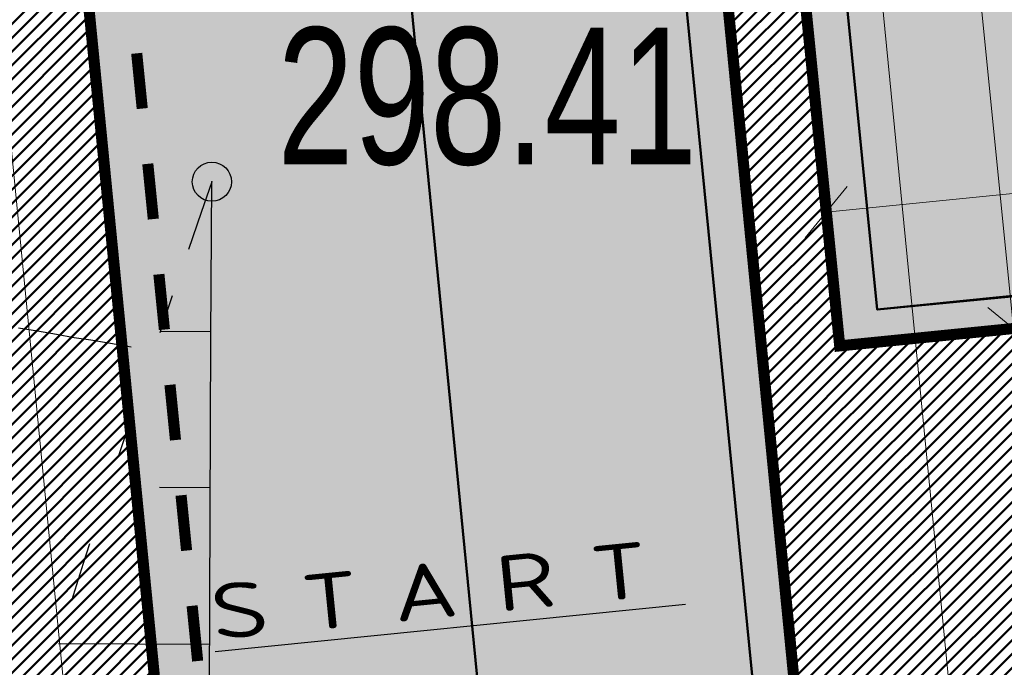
# Model space of a CAD drawing. Extents: x 2931 to 5026, y -2784 to 809.
# Tile 41 of 170: x 3163.52 to 3176.12, y -1763.45 to -1755.16. Entities that reach past the tile are written whole.
import ezdxf

# ---------------------------------------------------------------- set-up
doc = ezdxf.new("R2010")
doc.units = 0
doc.header["$MEASUREMENT"] = 0
doc.linetypes.add('CONTI', pattern=[0])
doc.linetypes.add('STROT', pattern=[1.7, 0.5, -1.2])
doc.layers.add('.', color=7, linetype='Continuous', lineweight=15)
for name, color, linetype in [('GORIZDEFAULT', 32, 'CONTI'), ('OTKOSDEFAULT', 32, 'CONTI'), ('PI_OTDEFAULT', 172, 'CONTI'), ('PI_TTDEFAULT', 5, 'CONTI')]:
    doc.layers.add(name, color=color, linetype=linetype)
doc.styles.add('SHRFT', font='TXT', dxfattribs={"width": 0.75})
doc.styles.add('TimesNewRomanCyr', font='times.ttf', dxfattribs={"width": 0.4, "height": 1.2})
doc.styles.add('ViTEXT', font='isocpeur.ttf')
doc.dimstyles.new('GENPLAN1', dxfattribs={"dimscale": 0.5, "dimtxt": 1.2, "dimasz": 1.2, "dimexe": 1.3, "dimexo": 1.5, "dimgap": 0.5, "dimtad": 1, "dimdec": 1, "dimzin": 0, "dimdsep": 46, "dimtxsty": 'TimesNewRomanCyr', "dimblk1": 'OBLIQUE', "dimblk2": 'OBLIQUE', "dimsah": 1, "dimcen": 1, "dimadec": 0, "dimazin": 0, "dimtfac": 0.75, "dimtdec": 1, "dimtix": 1, "dimtmove": 0, "dimatfit": 3, "dimfxl": 1, "dimtvp": 1.2, "dimtfill": 1, "dimlwd": 0, "dimlwe": 0, "dimarcsym": 0})
pattern_1 = [(45, (0, 0), (-0.08838834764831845, 0.08838834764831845), [])]

# ---------------------------------------------------------------- blocks, each defined once
blk = doc.blocks.new('bstrtthtytt434')
at = {"layer": 'GORIZDEFAULT', "color": 32}
blk.add_lwpolyline([(3164.944990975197, 503.695507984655), (3164.804551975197, 503.723378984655), (3164.628085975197, 503.7527029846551), (3164.429561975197, 503.785692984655), (3164.217070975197, 503.816469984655), (3163.988398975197, 503.859003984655), (3163.745757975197, 503.899323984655), (3163.503117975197, 503.939644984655)], dxfattribs=at)
at = {"layer": 'OTKOSDEFAULT', "color": 32, "linetype": 'STROT'}
for p, q in [((3165.976955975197, 505.8134189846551), (3165.838923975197, 505.4192779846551)), ((3165.838923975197, 505.4192779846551), (3165.471090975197, 504.351570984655)), ((3165.471090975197, 504.351570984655), (3164.944686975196, 502.793398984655)), ((3164.944686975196, 502.793398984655), (3164.330938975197, 500.927865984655)), ((3164.330938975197, 500.927865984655), (3163.715042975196, 498.940286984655))]:
    blk.add_line(p, q, dxfattribs=at)
at = {"layer": 'OTKOSDEFAULT', "color": 32}
for p, q in [((3165.963202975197, 503.820980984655), (3165.976955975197, 505.8134189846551)), ((3165.966109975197, 503.8930329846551), (3165.313971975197, 503.8971329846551)), ((3165.945067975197, 498.692113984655), (3165.963202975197, 503.820980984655)), ((3165.960447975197, 501.894716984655), (3165.308309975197, 501.898816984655)), ((3165.948907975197, 499.8883099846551), (3164.014553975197, 499.8969439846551))]:
    blk.add_line(p, q, dxfattribs=at)
at = {"layer": 'PI_TTDEFAULT', "color": 0}
blk.add_circle((3165.976955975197, 505.8134189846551), 0.25, dxfattribs=at)
blk.add_point((3165.976955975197, 505.8134189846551), dxfattribs=at)
at = {"layer": 'PI_OTDEFAULT', "color": 0, "style": 'SHRFT', "width": 0.75}
blk.add_text('298.41', height=1.75, dxfattribs=at).set_placement((3166.816024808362, 506.0367756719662))
blk = doc.blocks.new('_Oblique')
at = {"color": 0, "linetype": 'ByBlock', "lineweight": -2}
blk.add_line((-0.5, -0.5), (0.5, 0.5), dxfattribs=at)
blk = doc.blocks.new('*D123')
at = {"color": 0, "lineweight": 0, "transparency": 16777216}
for p, q in [((3173.094884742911, -1742.648335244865), (3175.219407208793, -1742.435825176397)), ((3174.572634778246, -1742.500520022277), (3176.234458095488, -1759.114231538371)), ((3174.756708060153, -1759.26204676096), (3176.881230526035, -1759.049536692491))]:
    blk.add_line(p, q, dxfattribs=at)
at = {"layer": 'Defpoints', "color": 0, "linetype": 'ByBlock', "lineweight": 50, "transparency": 16777216}
for p in [(3172.34860886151, -1742.722983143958), (3176.234458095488, -1759.114231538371), (3174.010432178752, -1759.336694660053)]:
    blk.add_point(p, dxfattribs=at)
at = {"color": 0, "linetype": 'ByBlock', "lineweight": 0, "transparency": 16777216, "xscale": 0.6, "yscale": 0.6, "zscale": 0.6}
for p, rotation in [((3174.572634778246, -1742.500520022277), 95.71213707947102), ((3176.234458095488, -1759.114231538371), 275.712137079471)]:
    blk.add_blockref('_Oblique', p, dxfattribs=dict(at, rotation=rotation))
at = {"color": 0, "linetype": 'ByBlock', "lineweight": 50, "transparency": 16777216, "insert": (3176.261378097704, -1750.72156926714), "char_height": 1.2, "attachment_point": 5, "rotation": 275.712137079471, "style": 'TimesNewRomanCyr', "bg_fill": 3, "box_fill_scale": 1.25, "bg_fill_color": 256, "bg_fill_true_color": 13158600, "bg_fill_transparency": 0}
blk.add_mtext('16.7', dxfattribs=at)
blk = doc.blocks.new('*D195')
at = {"color": 0, "lineweight": 0, "transparency": 16777216}
for p, q in [((3155.656339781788, -1673.503789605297), (3154.598233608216, -1673.607542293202)), ((3155.245131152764, -1673.544110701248), (3164.40963134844, -1767.006886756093)), ((3164.820839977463, -1766.966565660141), (3163.762733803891, -1767.070318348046))]:
    blk.add_line(p, q, dxfattribs=at)
at = {"layer": 'Defpoints', "color": 0, "linetype": 'ByBlock', "lineweight": 50, "transparency": 16777216}
for p in [(3156.402760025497, -1673.430599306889), (3165.567260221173, -1766.893375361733), (3164.40963134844, -1767.006886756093)]:
    blk.add_point(p, dxfattribs=at)
at = {"color": 0, "linetype": 'ByBlock', "lineweight": 0, "transparency": 16777216, "xscale": 0.6, "yscale": 0.6, "zscale": 0.6}
for p, rotation in [((3155.245131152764, -1673.544110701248), 95.60023976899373), ((3164.40963134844, -1767.006886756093), 275.6002397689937)]:
    blk.add_blockref('_Oblique', p, dxfattribs=dict(at, rotation=rotation))
at = {"color": 0, "linetype": 'ByBlock', "lineweight": 50, "transparency": 16777216, "insert": (3160.6853788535, -1720.191367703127), "char_height": 1.2, "attachment_point": 5, "rotation": 275.6002397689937, "style": 'TimesNewRomanCyr', "bg_fill": 3, "box_fill_scale": 1.25, "bg_fill_color": 256, "bg_fill_true_color": 13158600, "bg_fill_transparency": 0}
blk.add_mtext('93.9', dxfattribs=at)
blk = doc.blocks.new('*D197')
at = {"color": 0, "lineweight": 0, "transparency": 16777216}
for p, q in [((3165.232726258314, -1672.18898468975), (3167.090959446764, -1672.007139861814)), ((3166.44404959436, -1672.070445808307), (3175.677819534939, -1766.428354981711)), ((3174.466496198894, -1766.546893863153), (3176.324729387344, -1766.365049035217))]:
    blk.add_line(p, q, dxfattribs=at)
at = {"layer": 'Defpoints', "color": 0, "linetype": 'ByBlock', "lineweight": 50, "transparency": 16777216}
for p in [(3164.486291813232, -1672.262030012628), (3175.677819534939, -1766.428354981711), (3173.720061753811, -1766.619939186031)]:
    blk.add_point(p, dxfattribs=at)
at = {"color": 0, "linetype": 'ByBlock', "lineweight": 0, "transparency": 16777216, "xscale": 0.6, "yscale": 0.6, "zscale": 0.6}
for p, rotation in [((3166.44404959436, -1672.070445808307), 95.5891114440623), ((3175.677819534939, -1766.428354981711), 275.5891114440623)]:
    blk.add_blockref('_Oblique', p, dxfattribs=dict(at, rotation=rotation))
at = {"color": 0, "linetype": 'ByBlock', "lineweight": 50, "transparency": 16777216, "insert": (3171.91894849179, -1719.165436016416), "char_height": 1.2, "attachment_point": 5, "rotation": 275.5891114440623, "style": 'TimesNewRomanCyr', "bg_fill": 3, "box_fill_scale": 1.25, "bg_fill_color": 256, "bg_fill_true_color": 13158600, "bg_fill_transparency": 0}
blk.add_mtext('94.8', dxfattribs=at)
blk = doc.blocks.new('*D206')
at = {"color": 0, "lineweight": 0, "transparency": 16777216}
for p, q in [((3186.468780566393, -1757.336778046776), (3186.307392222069, -1755.723333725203)), ((3186.372087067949, -1756.370106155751), (3173.839090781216, -1757.623746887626)), ((3173.935784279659, -1758.590418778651), (3173.774395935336, -1756.976974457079))]:
    blk.add_line(p, q, dxfattribs=at)
at = {"layer": 'Defpoints', "color": 0, "linetype": 'ByBlock', "lineweight": 50, "transparency": 16777216}
for p in [(3173.839090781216, -1757.623746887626), (3186.543428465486, -1758.083053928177), (3174.010432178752, -1759.336694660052)]:
    blk.add_point(p, dxfattribs=at)
at = {"color": 0, "linetype": 'ByBlock', "lineweight": 0, "transparency": 16777216, "xscale": 0.6, "yscale": 0.6, "zscale": 0.6}
for p, rotation in [((3186.372087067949, -1756.370106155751), 5.712137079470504), ((3173.839090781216, -1757.623746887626), 185.7121370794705)]:
    blk.add_blockref('_Oblique', p, dxfattribs=dict(at, rotation=rotation))
at = {"color": 0, "linetype": 'ByBlock', "lineweight": 50, "transparency": 16777216, "insert": (3180.019782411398, -1756.139094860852), "char_height": 1.2, "attachment_point": 5, "rotation": 5.712137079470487, "style": 'TimesNewRomanCyr', "bg_fill": 3, "box_fill_scale": 1.25, "bg_fill_color": 256, "bg_fill_true_color": 13158600, "bg_fill_transparency": 0}
blk.add_mtext('12.6', dxfattribs=at)

msp = doc.modelspace()

# ---------------------------------------------------------------- hatches: boundary and pattern name
at = {"layer": '.', "linetype": 'ByBlock', "lineweight": 50}
h = msp.add_hatch(dxfattribs=at)
h.set_pattern_fill('ANSI31', color=252)
h.set_pattern_definition(pattern_1)
edge = h.paths.add_edge_path()
edge.add_line((3056.579508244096, -1552.571742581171), (3060.468574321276, -1561.784514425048))
edge.add_line((3060.468574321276, -1561.784514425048), (3091.428099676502, -1548.71530551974))
edge.add_arc((3092.594819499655, -1551.479137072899), 2.999999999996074, 59.08883293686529, 112.8864824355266, ccw=False)
edge.add_line((3094.135944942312, -1548.905242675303), (3125.421424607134, -1567.637498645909))
edge.add_arc((3123.880299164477, -1570.21139304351), 3.000000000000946, 6.846905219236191, 59.0888329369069, ccw=False)
edge.add_line((3126.858903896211, -1569.853742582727), (3145.92372928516, -1728.630496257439))
edge.add_line((3145.92372928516, -1728.630496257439), (3153.629677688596, -1792.807610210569))
edge.add_line((3153.629677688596, -1792.807610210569), (3155.627738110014, -1829.886791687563))
edge.add_line((3155.627738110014, -1829.886791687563), (3160.809987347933, -1929.677250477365))
edge.add_arc((3157.814024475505, -1929.832834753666), 2.999999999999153, -86.74722545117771, 2.9727744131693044, ccw=False)
edge.add_line((3157.984247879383, -1932.828001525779), (3050.375705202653, -1938.943685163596))
edge.add_line((3050.375705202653, -1938.943685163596), (3050.943116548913, -1948.927574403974))
edge.add_line((3050.943116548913, -1948.927574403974), (3313.191871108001, -1934.085954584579))
edge.add_line((3313.191871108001, -1934.085954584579), (3312.624459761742, -1924.102065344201))
edge.add_line((3312.624459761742, -1924.102065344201), (3173.95866141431, -1931.920132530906))
edge.add_arc((3173.788438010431, -1928.924965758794), 2.999999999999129, 182.972774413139, 273.2527745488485, ccw=False)
edge.add_line((3170.792475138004, -1929.080550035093), (3164.49681413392, -1808.401511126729))
edge.add_line((3164.49681413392, -1808.401511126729), (3163.4838931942, -1789.746789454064))
edge.add_line((3163.4838931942, -1789.746789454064), (3160.81852438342, -1767.850807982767))
edge.add_arc((3164.480270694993, -1768.183669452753), 3.67684413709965, 91.76941746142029, 174.8059522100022, ccw=False)
edge.add_line((3164.36673985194, -1764.508578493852), (3165.328204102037, -1764.41580848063))
edge.add_line((3165.328204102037, -1764.41580848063), (3157.302999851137, -1682.607566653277))
edge.add_arc((3156.299241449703, -1676.094509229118), 6.589950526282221, 187.8889569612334, 278.7611968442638, ccw=False)
edge.add_line((3149.771658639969, -1676.999003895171), (3140.934979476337, -1603.166915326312))
edge.add_line((3140.934979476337, -1603.166915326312), (3139.504408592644, -1590.505141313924))
edge.add_line((3139.504408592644, -1590.505141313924), (3136.203008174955, -1563.793057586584))
edge.add_arc((3133.224403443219, -1564.150708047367), 3.000000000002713, 6.84690521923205, 59.08883293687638)
edge.add_line((3134.765528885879, -1561.576813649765), (3099.87037971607, -1540.683259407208))
edge.add_arc((3101.693711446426, -1538.024492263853), 3.223907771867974, 157.9186088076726, 235.5584146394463, ccw=False)
edge.add_line((3098.706274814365, -1536.812550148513), (3108.700353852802, -1520.326220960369))
edge.add_arc((3111.264605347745, -1521.883338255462), 3.00000000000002, 58.73218183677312, 148.732181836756, ccw=False)
edge.add_line((3112.821722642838, -1519.319086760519), (3205.618491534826, -1575.669040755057))
edge.add_line((3205.618491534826, -1575.669040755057), (3207.292050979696, -1576.579148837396))
edge.add_line((3207.292050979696, -1576.579148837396), (3243.014474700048, -1589.924592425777))
edge.add_line((3243.014474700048, -1589.924592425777), (3266.942729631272, -1598.799066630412))
edge.add_line((3266.942729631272, -1598.799066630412), (3413.241120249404, -1686.858465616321))
edge.add_line((3413.241120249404, -1686.858465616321), (3418.398145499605, -1678.290788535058))
edge.add_line((3418.398145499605, -1678.290788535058), (3272.099754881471, -1590.231389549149))
edge.add_line((3272.099754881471, -1590.231389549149), (3270.420061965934, -1589.423131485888))
edge.add_line((3270.420061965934, -1589.423131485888), (3212.929790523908, -1568.101228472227))
edge.add_line((3212.929790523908, -1568.101228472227), (3210.80888251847, -1567.121535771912))
edge.add_line((3210.80888251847, -1567.121535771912), (3103.502412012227, -1501.960703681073))
edge.add_arc((3105.05952930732, -1499.39645218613), 2.999999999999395, 149.0720988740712, 238.7321818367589, ccw=False)
edge.add_line((3102.486085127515, -1497.85457506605), (3107.443599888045, -1489.580318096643))
edge.add_line((3107.443599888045, -1489.580318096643), (3098.865452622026, -1484.440727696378))
edge.add_line((3098.865452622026, -1484.440727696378), (3093.95672483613, -1492.633557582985))
edge.add_arc((3091.383280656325, -1491.091680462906), 2.999999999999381, 238.7321818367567, 329.07209887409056, ccw=False)
edge.add_line((3089.826163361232, -1493.655931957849), (3029.258160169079, -1456.876588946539))
edge.add_line((3029.258160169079, -1456.876588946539), (3024.067769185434, -1465.424093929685))
edge.add_line((3024.067769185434, -1465.424093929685), (3099.145714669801, -1511.014461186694))
edge.add_arc((3097.588597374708, -1513.578712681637), 2.999999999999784, -31.267816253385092, 58.732181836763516, ccw=False)
edge.add_line((3100.152848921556, -1515.135829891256), (3084.60404677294, -1540.741504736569))
edge.add_line((3084.60404677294, -1540.741504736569), (3056.579508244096, -1552.571742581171))
h = msp.add_hatch(dxfattribs=at)
h.set_pattern_fill('ANSI31', color=72)
h.set_pattern_definition(pattern_1)
edge = h.paths.add_edge_path()
edge.add_line((3198.64854658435, -1772.84186215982), (3204.228626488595, -1772.211541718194))
edge.add_line((3204.228626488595, -1772.211541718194), (3205.797166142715, -1786.120879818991))
edge.add_line((3205.797166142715, -1786.120879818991), (3240.426562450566, -1782.215137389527))
edge.add_line((3240.426562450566, -1782.215137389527), (3240.44861768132, -1782.410685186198))
edge.add_line((3240.44861768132, -1782.410685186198), (3240.049289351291, -1782.456821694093))
edge.add_line((3240.049289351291, -1782.456821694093), (3241.597948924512, -1796.176200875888))
edge.add_line((3241.597948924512, -1796.176200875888), (3241.996162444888, -1796.131186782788))
edge.add_line((3241.996162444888, -1796.131186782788), (3242.018783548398, -1796.331302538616))
edge.add_line((3242.018783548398, -1796.331302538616), (3164.317276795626, -1805.095014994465))
edge.add_line((3164.317276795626, -1805.095014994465), (3165.502113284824, -1827.671693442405))
edge.add_line((3165.502113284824, -1827.671693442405), (3169.410030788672, -1827.461110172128))
edge.add_line((3169.410030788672, -1827.461110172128), (3168.370118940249, -1808.99312971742))
edge.add_line((3168.370118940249, -1808.99312971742), (3257.968945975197, -1804.35639741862))
edge.add_line((3257.968945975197, -1804.35639741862), (3268.704736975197, -1803.207274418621))
edge.add_line((3268.704736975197, -1803.207274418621), (3270.714068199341, -1802.941323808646))
edge.add_line((3270.714068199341, -1802.941323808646), (3269.535281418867, -1793.430181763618))
edge.add_line((3269.535281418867, -1793.430181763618), (3268.265415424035, -1789.367910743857))
edge.add_line((3268.265415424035, -1789.367910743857), (3268.137689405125, -1776.730590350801))
edge.add_line((3268.137689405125, -1776.730590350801), (3268.591353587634, -1776.739380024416))
edge.add_line((3268.591353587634, -1776.739380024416), (3271.151259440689, -1756.651503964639))
edge.add_line((3271.151259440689, -1756.651503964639), (3253.464385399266, -1678.575218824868))
edge.add_line((3253.464385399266, -1678.575218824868), (3246.166203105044, -1642.943717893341))
edge.add_line((3246.166203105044, -1642.943717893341), (3240.206266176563, -1605.984923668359))
edge.add_line((3240.206266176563, -1605.984923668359), (3243.364342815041, -1590.528663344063))
edge.add_line((3243.364342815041, -1590.528663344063), (3206.455271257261, -1576.124094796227))
edge.add_line((3206.455271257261, -1576.124094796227), (3113.046281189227, -1522.808445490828))
edge.add_line((3113.046281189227, -1522.808445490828), (3101.14519328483, -1541.432807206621))
edge.add_line((3101.14519328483, -1541.432807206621), (3134.765528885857, -1561.576813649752))
edge.add_arc((3133.22440344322, -1564.150708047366), 3.000000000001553, 6.849462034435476, 59.088832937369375, ccw=False)
edge.add_line((3136.202992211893, -1563.792924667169), (3146.943135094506, -1653.222730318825))
edge.add_line((3146.943135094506, -1653.222730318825), (3222.727371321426, -1644.063239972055))
edge.add_arc((3223.040655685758, -1647.949911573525), 3.899277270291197, 6.922887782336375, 94.60835138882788, ccw=False)
edge.add_arc((3223.040740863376, -1647.949941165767), 3.899196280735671, -81.47081594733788, 6.923470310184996, ccw=False)
edge.add_line((3223.619042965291, -1651.806014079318), (3196.190003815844, -1655.121177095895))
edge.add_arc((3198.473142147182, -1672.682791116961), 17.70940449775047, 97.40732442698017, 105.2026607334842)
edge.add_arc((3203.298833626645, -1690.430110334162), 36.10110462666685, 105.2072041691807, 108.1649889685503)
edge.add_arc((3188.026555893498, -1642.727951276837), 13.9895464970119, 277.1896508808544, 286.6895548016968, ccw=False)
edge.add_line((3189.777404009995, -1656.607502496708), (3187.842487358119, -1656.841381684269))
edge.add_arc((3184.99443761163, -1658.696363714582), 3.398874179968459, 6.9207488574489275, 33.07686530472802, ccw=False)
edge.add_arc((3184.993523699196, -1658.69677596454), 3.399831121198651, -83.07989968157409, 6.925789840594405, ccw=False)
edge.add_arc((3184.99346771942, -1658.696460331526), 3.400151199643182, 163.5011670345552, 276.9203959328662, ccw=False)
edge.add_line((3181.733315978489, -1657.730831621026), (3147.972979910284, -1661.805289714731))
edge.add_line((3147.972979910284, -1661.805289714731), (3149.771658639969, -1676.999003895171))
edge.add_arc((3156.299241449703, -1676.094509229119), 6.589950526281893, 187.88895696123, 278.7611968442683)
edge.add_line((3157.302999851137, -1682.607566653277), (3156.287946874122, -1672.260203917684))
edge.add_arc((3165.559726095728, -1672.702411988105), 9.282318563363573, 100.07270603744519, 177.2694053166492, ccw=False)
edge.add_line((3163.936269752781, -1663.563165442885), (3168.630711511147, -1663.09359350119))
edge.add_arc((3169.037464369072, -1672.297222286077), 9.212612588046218, 9.79482017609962, 92.53053086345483, ccw=False)
edge.add_line((3178.11578730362, -1670.729968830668), (3178.310066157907, -1672.672228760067))
edge.add_line((3178.310066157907, -1672.672228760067), (3182.539779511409, -1679.443903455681))
edge.add_line((3182.539779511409, -1679.443903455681), (3183.799722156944, -1692.286285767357))
edge.add_line((3183.799722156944, -1692.286285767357), (3187.002343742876, -1691.965936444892))
edge.add_line((3187.002343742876, -1691.965936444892), (3189.210950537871, -1714.886238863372))
edge.add_line((3189.210950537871, -1714.886238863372), (3186.060597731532, -1715.201359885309))
edge.add_line((3186.060597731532, -1715.201359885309), (3186.254695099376, -1717.141805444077))
edge.add_line((3186.254695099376, -1717.141805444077), (3183.233715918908, -1722.304679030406))
edge.add_arc((3187.73220544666, -1721.857132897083), 4.520697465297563, 185.6815518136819, 272.2770185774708)
edge.add_line((3187.911817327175, -1726.374260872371), (3193.870304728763, -1725.778249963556))
edge.add_arc((3192.734762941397, -1721.213392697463), 4.703974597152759, 283.9692133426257, 366.943481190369)
edge.add_line((3197.404238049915, -1720.644728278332), (3197.262375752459, -1719.365448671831))
edge.add_line((3197.262375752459, -1719.365448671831), (3193.661081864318, -1717.879078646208))
edge.add_line((3193.661081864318, -1717.879078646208), (3192.899904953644, -1710.493109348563))
edge.add_line((3192.899904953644, -1710.493109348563), (3189.682132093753, -1710.814974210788))
edge.add_line((3189.682132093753, -1710.814974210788), (3185.735106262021, -1671.355455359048))
edge.add_line((3185.735106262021, -1671.355455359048), (3188.844983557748, -1671.044382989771))
edge.add_line((3188.844983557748, -1671.044382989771), (3188.789684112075, -1670.436909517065))
edge.add_arc((3202.589761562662, -1673.932293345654), 14.23586477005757, 99.41612415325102, 165.7866270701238, ccw=False)
edge.add_line((3200.260722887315, -1659.888240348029), (3222.923904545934, -1657.621305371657))
edge.add_arc((3223.460798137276, -1670.595722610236), 12.98552106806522, 5.712137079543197, 92.3696013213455, ccw=False)
edge.add_line((3236.381839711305, -1669.303266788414), (3237.467507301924, -1680.175342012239))
edge.add_line((3237.467507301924, -1680.175342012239), (3245.489102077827, -1760.369463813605))
edge.add_arc((3232.636911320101, -1760.990893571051), 12.86720568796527, -83.64731502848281, 2.7682123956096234, ccw=False)
edge.add_line((3234.060644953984, -1773.77908987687), (3215.68325286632, -1775.617329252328))
edge.add_arc((3214.378686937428, -1762.897090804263), 12.78696048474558, 185.7956058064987, 275.8556841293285, ccw=False)
edge.add_line((3201.657087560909, -1764.188318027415), (3199.058106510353, -1738.113761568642))
edge.add_arc((3194.432319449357, -1738.576466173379), 4.648870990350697, 5.712137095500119, 93.3895282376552)
edge.add_line((3194.157459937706, -1733.935727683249), (3187.347289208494, -1734.627366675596))
edge.add_arc((3187.957506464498, -1738.984328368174), 4.399486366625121, 97.97273957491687, 185.7133964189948)
edge.add_line((3183.579875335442, -1739.422307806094), (3184.27298960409, -1746.350795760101))
edge.add_line((3184.27298960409, -1746.350795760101), (3184.892601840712, -1746.84194319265))
edge.add_line((3184.892601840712, -1746.84194319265), (3197.794868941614, -1745.614976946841))
edge.add_line((3197.794868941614, -1745.614976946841), (3199.787466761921, -1766.345835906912))
edge.add_arc((3189.185059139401, -1767.471623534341), 10.66200943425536, -84.22149646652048, 6.061084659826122, ccw=False)
edge.add_line((3190.258542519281, -1778.079454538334), (3179.89345328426, -1779.128373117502))
edge.add_arc((3178.567549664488, -1766.175993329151), 13.02006768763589, 184.5809880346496, 275.8448699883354, ccw=False)
edge.add_line((3165.58907542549, -1767.215882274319), (3165.328204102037, -1764.41580848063))
edge.add_line((3165.328204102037, -1764.41580848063), (3164.846212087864, -1764.462315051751))
edge.add_line((3164.846212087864, -1764.462315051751), (3167.773249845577, -1790.409524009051))
edge.add_line((3167.773249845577, -1790.409524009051), (3200.231651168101, -1786.748496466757))
edge.add_line((3200.231651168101, -1786.748496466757), (3198.64854658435, -1772.84186215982))
h = msp.add_hatch(dxfattribs=at)
h.set_pattern_fill('ANSI31', color=72)
h.set_pattern_definition(pattern_1)
h.paths.add_polyline_path([(3164.486291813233, -1672.262030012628), (3173.720061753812, -1766.619939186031, 0.4396297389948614), (3178.706707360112, -1771.058829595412), (3184.175926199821, -1770.553573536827, 0.397009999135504), (3188.161130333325, -1765.645672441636), (3187.521916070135, -1759.255269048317, 0.4398097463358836), (3186.543428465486, -1758.083053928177), (3174.010432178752, -1759.336694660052), (3172.34860886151, -1742.722983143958, -0.2779822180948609), (3175.505947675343, -1732.782386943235, 0.2214065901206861), (3178.778094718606, -1722.589811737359), (3173.65223744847, -1671.345185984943, 0.9017496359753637)])
at = {"lineweight": 40, "true_color": 0x7d7d7d}
h = msp.add_hatch(color=8, dxfattribs=at)
h.dxf.hatch_style = 1
h.paths.add_polyline_path([(3236.401700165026, -1669.520170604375, 0.4020912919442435), (3222.923904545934, -1657.621305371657), (3200.260722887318, -1659.888240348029, 0.2979728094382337), (3188.789684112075, -1670.436909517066), (3188.845210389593, -1671.044360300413), (3185.735106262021, -1671.355455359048), (3187.121516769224, -1685.21578814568), (3188.507927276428, -1699.076120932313), (3189.682132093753, -1710.814974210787), (3192.899904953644, -1710.493109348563), (3193.661081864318, -1717.879078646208), (3197.262375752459, -1719.365448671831), (3197.363281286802, -1720.374229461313, -0.3954589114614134), (3193.870304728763, -1725.778249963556), (3187.911817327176, -1726.374260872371, -0.3717798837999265), (3183.269049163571, -1722.657915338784), (3183.233715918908, -1722.304679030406), (3186.254695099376, -1717.141805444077), (3186.060597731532, -1715.201359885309), (3189.210950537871, -1714.886238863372), (3188.212792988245, -1704.907379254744), (3187.002343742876, -1691.965936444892), (3183.799722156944, -1692.286285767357), (3182.539779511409, -1679.443903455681), (3178.310066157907, -1672.672228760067), (3178.11578730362, -1670.729968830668, 0.3775479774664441), (3168.630711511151, -1663.09359350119), (3163.936269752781, -1663.563165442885, 0.3501788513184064), (3156.287946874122, -1672.260203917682), (3163.262400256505, -1743.35718177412), (3165.567260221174, -1766.893375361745, 0.4407652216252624), (3180.447832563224, -1779.059575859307), (3185.9967051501, -1778.504537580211), (3190.085791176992, -1778.095517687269, 0.4204379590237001), (3199.787466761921, -1766.345835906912), (3197.794868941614, -1745.614976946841), (3185.071573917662, -1746.824923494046, -0.4023531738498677), (3184.272989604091, -1746.350795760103), (3183.582524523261, -1739.448023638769, -0.4044187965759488), (3187.3472892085, -1734.627366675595), (3190.44205377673, -1734.31780598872), (3193.612779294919, -1734.000402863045, -0.4559087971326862), (3199.07801153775, -1738.404575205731), (3201.657087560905, -1764.188318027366, 0.41452071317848), (3215.683252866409, -1775.617329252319), (3234.060644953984, -1773.77908987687, 0.3960063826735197), (3245.489102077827, -1760.369463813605)])
h.paths.add_polyline_path([(3207.03778315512, -1691.662486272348), (3216.344721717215, -1690.656911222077, -0.460910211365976), (3217.20601253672, -1691.254552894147), (3217.713877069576, -1696.331817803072), (3223.105556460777, -1695.792503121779), (3222.596895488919, -1690.707277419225, -0.5043845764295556), (3223.101133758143, -1690.129321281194), (3228.150711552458, -1689.624226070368), (3227.609384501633, -1684.212428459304), (3206.745009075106, -1686.299433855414, -0.4135501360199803), (3201.883217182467, -1682.660645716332), (3200.86529559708, -1672.484199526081, -0.4125955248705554), (3204.897344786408, -1667.761941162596), (3223.713569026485, -1665.87980662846, -0.3863695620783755), (3228.194028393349, -1669.717405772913, -0.3919432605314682), (3224.458895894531, -1674.848031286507), (3214.864717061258, -1675.807710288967, -0.4215503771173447), (3214.235686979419, -1675.314425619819), (3213.723767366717, -1670.196622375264), (3208.388326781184, -1670.730311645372), (3208.870741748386, -1675.55314871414, -0.3166142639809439), (3208.485410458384, -1676.45006074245), (3203.332663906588, -1676.965475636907), (3203.862076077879, -1682.258156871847), (3223.979733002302, -1680.245843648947, -0.3921261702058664), (3229.549203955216, -1683.651176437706), (3230.536660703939, -1693.523057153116, -0.4350801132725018), (3225.963019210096, -1698.427367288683), (3217.188723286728, -1699.305035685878, -0.4413046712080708), (3216.619709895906, -1698.956683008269), (3216.102574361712, -1693.786734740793), (3210.681480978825, -1694.328991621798), (3211.174444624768, -1699.257286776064, -0.51086082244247), (3210.583513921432, -1699.914620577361), (3205.645078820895, -1700.408598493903), (3206.185945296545, -1705.815791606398), (3226.496118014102, -1703.784221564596, -0.423874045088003), (3231.904694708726, -1707.578876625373), (3232.935134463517, -1717.880470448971, -0.3809339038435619), (3228.854507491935, -1722.369988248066), (3210.290027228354, -1724.226941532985, -0.9445699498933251), (3209.381247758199, -1715.15300357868), (3218.711040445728, -1714.258478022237, -0.3488442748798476), (3219.560053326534, -1714.789970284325), (3220.061773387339, -1719.805805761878), (3225.413531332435, -1719.270484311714), (3224.903551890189, -1714.171095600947, -0.5458820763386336), (3225.389042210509, -1713.652014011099), (3230.422945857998, -1713.14848664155), (3229.887738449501, -1707.797868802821), (3209.070923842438, -1709.880116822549, -0.3853398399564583), (3204.229524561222, -1706.117335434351), (3203.215527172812, -1695.980120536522, -0.3584784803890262)], flags=16)
h.paths.add_polyline_path([(3178.778094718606, -1722.589811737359, -0.2214065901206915), (3175.505947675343, -1732.782386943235, 0.277982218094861), (3172.34860886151, -1742.722983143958), (3174.010432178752, -1759.336694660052), (3186.543428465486, -1758.083053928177, -0.4398097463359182), (3187.521916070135, -1759.255269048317), (3188.161130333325, -1765.645672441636, -0.3970099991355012), (3184.175926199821, -1770.553573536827), (3178.706707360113, -1771.058829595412, -0.4396297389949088), (3173.720061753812, -1766.619939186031), (3164.486291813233, -1672.262030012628, -0.9017496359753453), (3173.65223744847, -1671.345185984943)], flags=16)
h.paths.add_polyline_path([(3211.090258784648, -1732.293469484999), (3228.778682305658, -1730.628215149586, -0.9142662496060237), (3229.432751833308, -1737.187745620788), (3222.054241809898, -1738.025518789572, 0.2275587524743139), (3216.003330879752, -1741.140280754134, 0.4257554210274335), (3217.309228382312, -1754.283948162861, -0.6245440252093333), (3215.087378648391, -1761.080147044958, -0.4364639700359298), (3209.053512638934, -1756.614746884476), (3207.188754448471, -1737.466191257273, -0.4080941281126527)], flags=16)
h.paths.add_polyline_path([(3178.378493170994, -1739.987512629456), (3179.649217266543, -1752.691296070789), (3192.387924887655, -1751.417078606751, -0.4225555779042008), (3193.163162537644, -1752.245383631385), (3194.33725093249, -1764.545343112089, -1), (3193.353733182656, -1764.730770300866), (3192.121418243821, -1752.410973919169), (3179.425863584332, -1753.680874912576, -0.4470715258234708), (3178.614138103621, -1752.769719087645), (3177.358061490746, -1740.212370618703, -1)], flags=16)
h.paths.add_polyline_path([(3222.245864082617, -1743.233845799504), (3231.631192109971, -1742.228683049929, -0.01518137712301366), (3232.166872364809, -1742.171312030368), (3231.631192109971, -1742.228683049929, 0.2039938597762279), (3225.667068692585, -1745.799855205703, 0.3845645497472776), (3226.869658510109, -1757.822481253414, -0.710203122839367), (3225.226810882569, -1764.9707600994), (3216.525285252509, -1765.903109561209, -0.02130585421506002), (3215.828828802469, -1765.977733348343), (3216.525285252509, -1765.903109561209, 0.1841086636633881), (3221.626871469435, -1763.026102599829, 0.4206425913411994), (3220.314957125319, -1749.910528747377, -0.6092905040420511)], flags=16)
h.paths.add_polyline_path([(3232.32476832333, -1747.334593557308), (3232.728894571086, -1747.286826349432), (3233.10467408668, -1747.2424096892, 0.1243413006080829), (3236.55796378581, -1745.900570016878, -0.4207583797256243), (3239.515593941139, -1747.70277999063), (3240.817700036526, -1760.720298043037, -0.3726884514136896), (3233.83489277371, -1769.221088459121), (3228.049980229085, -1769.853154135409, 0.5475524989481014), (3230.817904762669, -1754.321697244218, -0.6580089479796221)], flags=16)

# ---------------------------------------------------------------- linework, layer by layer
at = {"color": 7, "linetype": 'ByBlock', "lineweight": 30}
msp.add_lwpolyline([(3170.792475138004, -1929.080550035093), (3164.49681413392, -1808.401511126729), (3163.4838931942, -1789.746789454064), (3160.81852438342, -1767.850807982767, -0.3790484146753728), (3164.36673985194, -1764.508578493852), (3165.328204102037, -1764.41580848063), (3157.302999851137, -1682.607566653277, -0.4186794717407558), (3149.771658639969, -1676.999003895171), (3140.934979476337, -1603.166915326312), (3139.504408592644, -1590.505141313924), (3136.203008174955, -1563.793057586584, 0.2319803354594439), (3134.765528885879, -1561.576813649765), (3099.87037971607, -1540.683259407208, -0.352350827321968), (3098.706274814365, -1536.812550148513), (3108.700353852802, -1520.326220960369, -0.4142135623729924), (3112.821722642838, -1519.319086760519), (3205.618491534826, -1575.669040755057), (3207.292050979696, -1576.579148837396), (3243.014474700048, -1589.924592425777), (3266.942729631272, -1598.799066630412), (3413.241120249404, -1686.858465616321)], format="xyb", dxfattribs=at)
at = {"color": 5, "linetype": 'ByBlock', "lineweight": 50}
msp.add_lwpolyline([(3096.510596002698, -1550.327070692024), (3101.14519328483, -1541.432807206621), (3134.766303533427, -1561.577277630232, -0.2319010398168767), (3136.203008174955, -1563.793057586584), (3149.771658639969, -1676.999003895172, 0.4186794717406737), (3157.302999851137, -1682.607566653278), (3165.328204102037, -1764.41580848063), (3164.36673985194, -1764.508578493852, 0.3790484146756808), (3160.81852438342, -1767.850807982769), (3163.545254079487, -1790.876858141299), (3164.317219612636, -1805.093961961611), (3165.502113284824, -1827.671693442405)], format="xyb", dxfattribs=at)
at = {"color": 255, "lineweight": 50, "ltscale": 1000}
for points in [[(3183.649393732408, -1774.57046668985), (3178.698449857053, -1775.073103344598, -0.389426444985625), (3169.713997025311, -1767.064985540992), (3160.423844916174, -1672.200748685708, -0.2862753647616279), (3164.014736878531, -1664.126704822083)], [(3190.035355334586, -1730.252363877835), (3190.38005709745, -1733.752619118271), (3190.894277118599, -1733.701183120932), (3190.544288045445, -1730.202244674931), (3180.174324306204, -1731.223468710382, 0.4014114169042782), (3172.629363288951, -1740.80128307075), (3173.648434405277, -1750.403696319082), (3174.490951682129, -1758.872504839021), (3181.515516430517, -1758.163589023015), (3186.622729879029, -1757.699450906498, -0.3945608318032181), (3188.036828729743, -1759.003020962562), (3188.620043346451, -1764.942865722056, -0.4678905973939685), (3183.467506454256, -1771.145783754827), (3179.258873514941, -1771.559158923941, -0.4697629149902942), (3173.172323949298, -1766.371146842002), (3172.851975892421, -1763.168537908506), (3163.91941146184, -1672.281852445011, -0.9543751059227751), (3174.034351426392, -1671.577708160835), (3179.146151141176, -1722.681796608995, 0.3524968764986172), (3187.392640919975, -1730.512615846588)]]:
    msp.add_lwpolyline(points, format="xyb", dxfattribs=at)
at = {"const_width": 0.142137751}
msp.add_lwpolyline([(3187.521916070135, -1759.255269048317), (3188.161130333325, -1765.645672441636, -0.3970099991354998), (3184.175926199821, -1770.553573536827), (3178.706707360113, -1771.058829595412, -0.4396297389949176), (3173.720061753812, -1766.619939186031), (3164.486291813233, -1672.262030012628, -0.901749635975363), (3173.65223744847, -1671.345185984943), (3178.778094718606, -1722.589811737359, -0.2214065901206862), (3175.505947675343, -1732.782386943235, 0.2779822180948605), (3172.34860886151, -1742.722983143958), (3174.010432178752, -1759.336694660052), (3186.543428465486, -1758.083053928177, -0.4398097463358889), (3187.521916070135, -1759.255269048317)], format="xyb", dxfattribs=at)
msp.add_lwpolyline([(3236.401700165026, -1669.520170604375, 0.142137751, 0.142137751, 0), (3245.489102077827, -1760.369463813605, 0.142137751, 0.142137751, -0.3960063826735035), (3234.060644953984, -1773.77908987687, 0.142137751, 0.142137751, 0), (3215.619498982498, -1775.623706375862, 0.142137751, 0.142137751, -0.4130535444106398), (3201.657087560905, -1764.188318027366, 0.142137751, 0.142137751, 0), (3199.07801153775, -1738.404575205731, 0.142137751, 0.142137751, 0.4559087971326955), (3193.612779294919, -1734.000402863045, 0.142137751, 0.142137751, 0), (3190.44205377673, -1734.31780598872, 0.142137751, 0.142137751, 0), (3187.3472892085, -1734.627366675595, 0.142137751, 0.142137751, 0.4044187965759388), (3183.582524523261, -1739.448023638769, 0.142137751, 0.142137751, 0), (3184.272989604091, -1746.350795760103, 0.142137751, 0.142137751, 0.3261778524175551), (3184.892601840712, -1746.84194319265, 0.142137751, 0.142137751, 0), (3197.794868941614, -1745.614976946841, 0.142137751, 0.142137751, 0), (3199.787466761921, -1766.345835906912, 0.142137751, 0.142137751, -0.4204379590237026), (3190.085791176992, -1778.095517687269, 0.142137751, 0.142137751, 0), (3185.9967051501, -1778.504537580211, 0.142137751, 0.142137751, 0), (3180.447832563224, -1779.059575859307, 0.142137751, 0.142137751, -0.4407652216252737), (3165.567260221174, -1766.893375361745, 0.142137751, 0.142137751, 0), (3163.262400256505, -1743.35718177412, 0.142137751, 0.142137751, 0), (3156.287946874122, -1672.260203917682, 0.142137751, 0.142137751, -0.3501788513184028)], format="xyseb")
at = {"color": 2, "lineweight": 50, "ltscale": 1000}
msp.add_lwpolyline([(3188.328436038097, -1761.972943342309), (3188.036828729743, -1759.003020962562, 0.3945608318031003), (3186.622729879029, -1757.699450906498), (3174.490951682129, -1758.872504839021), (3173.648434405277, -1750.403696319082)], format="xyb", dxfattribs=at)
at = {"color": 5, "const_width": 0.142137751}
for points in [[(3165.086322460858, -1756.299268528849), (3165.015587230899, -1755.592108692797)], [(3165.228068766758, -1757.713560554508), (3165.157333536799, -1757.006400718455)], [(3165.369815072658, -1759.127852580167), (3165.299079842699, -1758.420692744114)], [(3165.511561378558, -1760.542144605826), (3165.440826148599, -1759.834984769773)], [(3165.653307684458, -1761.956436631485), (3165.582572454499, -1761.249276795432)], [(3165.795053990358, -1763.370728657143), (3165.724318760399, -1762.663568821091)]]:
    msp.add_lwpolyline(points, dxfattribs=at)

# ---------------------------------------------------------------- block references
at = {"linetype": 'ByBlock'}
msp.add_blockref('bstrtthtytt434', (0, -2263.049007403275), dxfattribs=at)

# ---------------------------------------------------------------- texts
at = {"insert": (3166.857365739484, -1762.30532426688), "char_height": 0.7106887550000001, "attachment_point": 1, "rotation": 5.712137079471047, "style": 'ViTEXT'}
msp.add_mtext_dynamic_manual_height_columns('\\pxqc;{\\W1.3;\\T1.6;\\LSTART}', width=4.189190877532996, gutter_width=24.86792324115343, heights=[0], dxfattribs=at)

# ---------------------------------------------------------------- next in the draw order: dimensions: what is measured, and where the dimension line sits
at = {"color": 5, "linetype": 'ByBlock', "lineweight": 50}
for p1, p2, distance, picture, middle in [((3156.402760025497, -1673.430599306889), (3165.567260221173, -1766.893375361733), -1.1631807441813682, '*D195', (3160.6853788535, -1720.191367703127)), ((3172.34860886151, -1742.722983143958), (3174.010432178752, -1759.336694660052), 2.2351244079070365, '*D123', (3176.261378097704, -1750.72156926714))]:
    dim = msp.add_aligned_dim(p1=p1, p2=p2, distance=distance, dimstyle='GENPLAN1', override={"dimfxl": 6, "dimfxlon": 1, "dimarcsym": 1}, dxfattribs=at)
    dim.commit()
    dim.dimension.update_dxf_attribs({"geometry": picture, "text_midpoint": middle})

# ---------------------------------------------------------------- next in the draw order: dimensions: what is measured, and where the dimension line sits
dim = msp.add_aligned_dim(p1=(3164.486291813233, -1672.262030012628), p2=(3173.720061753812, -1766.619939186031), distance=1.9671095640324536, dimstyle='GENPLAN1', override={"dimfxl": 6, "dimfxlon": 1, "dimarcsym": 1}, dxfattribs=at)
dim.commit()
dim.dimension.update_dxf_attribs({"geometry": '*D197', "text_midpoint": (3171.91894849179, -1719.165436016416)})

# ---------------------------------------------------------------- next in the draw order: dimensions: what is measured, and where the dimension line sits
dim = msp.add_aligned_dim(p1=(3186.543428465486, -1758.083053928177), p2=(3174.010432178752, -1759.336694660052), distance=-1.7214958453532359, dimstyle='GENPLAN1', override={"dimfxl": 6, "dimfxlon": 1, "dimarcsym": 1}, dxfattribs=at)
dim.commit()
dim.dimension.update_dxf_attribs({"geometry": '*D206', "text_midpoint": (3180.019782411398, -1756.139094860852)})

doc.saveas('drawing.dxf')
